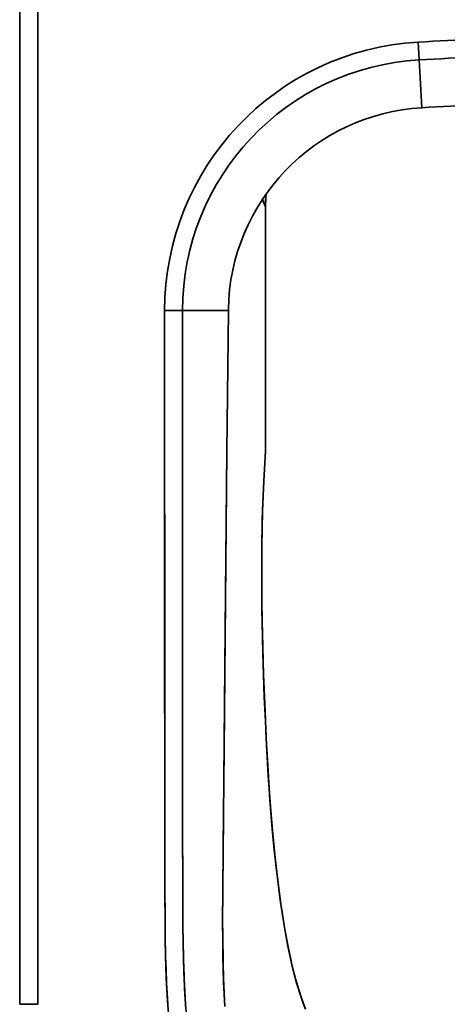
# Model space of a CAD drawing. Extents: x 420 to 1829, y -6 to 1573.
# Tile 2 of 6: x 420 to 538, y 271 to 543. Entities that reach past the tile are written whole.
import ezdxf

# ---------------------------------------------------------------- set-up
doc = ezdxf.new("R2010")
doc.units = 0

msp = doc.modelspace()

# ---------------------------------------------------------------- linework, layer by layer
at = {"color": 7, "lineweight": 35}
for p, q in [((419.94, 695.5), (419.94, 270.84)), ((424.94, 270.84), (424.94, 695.5)), ((424.94, 695.5), (424.94, 270.84)), ((487.75, 490.84), (487.75, 435.35)), ((487.75, 435.35), (487.75, 490.84)), ((477.5, 462.26), (477.11, 423.35)), ((477.11, 423.35), (477.5, 462.26))]:
    msp.add_line(p, q, dxfattribs=at)
at = {"color": 7, "lineweight": 35, "ltscale": 0.123102}
msp.add_line((529.84, 536.33), (530.12, 531.42), dxfattribs=at)
msp.add_line((529.84, 536.33), (530.12, 531.42), dxfattribs=at)
at = {"color": 7, "lineweight": 35, "ltscale": 0.33052}
for p, q in [((530.12, 531.42), (530.88, 518.22)), ((530.88, 518.22), (530.12, 531.42))]:
    msp.add_line(p, q, dxfattribs=at)
at = {"color": 7, "lineweight": 35, "ltscale": 0.1231}
msp.add_line((459.91, 462.25), (464.84, 462.25), dxfattribs=at)
msp.add_line((459.91, 462.25), (464.84, 462.25), dxfattribs=at)
at = {"color": 7, "lineweight": 35, "ltscale": 0.316478}
for p, q in [((477.5, 462.26), (464.84, 462.25)), ((464.84, 462.25), (477.5, 462.26))]:
    msp.add_line(p, q, dxfattribs=at)
at = {"color": 7, "lineweight": 35, "ltscale": 0.007543}
for p, q in [((477.5, 462.56), (477.5, 462.26)), ((477.5, 462.26), (477.5, 462.56))]:
    msp.add_line(p, q, dxfattribs=at)
at = {"color": 7, "lineweight": 35, "ltscale": 0.289656}
for p, q in [((487.75, 435.35), (487.75, 423.76)), ((487.75, 423.76), (487.75, 435.35))]:
    msp.add_line(p, q, dxfattribs=at)
at = {"color": 7, "lineweight": 35, "ltscale": 0.000627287}
msp.add_line((460.18, 284.31), (460.19, 284.28), dxfattribs=at)
at = {"color": 7, "lineweight": 35, "ltscale": 0.000625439}
msp.add_line((460.19, 284.28), (460.18, 284.31), dxfattribs=at)
at = {"color": 7, "lineweight": 35, "ltscale": 0.124995}
msp.add_line((424.94, 270.84), (419.94, 270.84), dxfattribs=at)
at = {"color": 7, "lineweight": 35}
for points in [[(460.76, 270.82), (460.44, 276.76), (460.3, 280.43), (460.19, 284.1), (460.09, 288.83), (460.04, 293.26), (459.98, 301.99), (459.94, 323.87), (459.92, 378.19), (459.91, 462.25)], [(459.91, 462.25), (459.93, 350.29), (459.94, 321.68), (459.97, 304.22), (460.04, 293.28), (460.09, 289.37), (460.19, 284.26), (460.38, 278.01), (460.7, 271.76), (460.95, 268.29)], [(465.8, 269.35), (465.59, 272.52), (465.4, 276.1), (465.25, 279.69), (465.12, 283.84), (465.03, 288), (464.97, 292.58), (464.9, 301.71), (464.86, 320.89), (464.85, 355.22), (464.84, 462.25)], [(464.84, 462.25), (464.85, 343.98), (464.86, 322.21), (464.9, 301.69), (464.97, 292.46), (465.04, 287.84), (465.14, 283.22), (465.29, 278.61), (465.44, 275.23), (465.7, 270.84), (466.04, 266.45)], [(477.11, 423.35), (476.3, 341.11), (476.05, 314.41), (475.95, 301.69), (475.92, 293.79), (475.93, 289.81), (476.02, 282.26), (476.13, 278.05), (476.3, 273.87), (476.5, 270.25)], [(476.5, 270.25), (476.31, 273.64), (476.17, 277.02), (476.06, 280.62), (475.99, 284.22), (475.94, 288.76), (475.92, 293.38), (475.96, 302.6), (476.12, 322.54), (476.62, 374.27), (477.11, 423.35)], [(498.68, 269.76), (498.1, 271.23), (497.53, 272.84), (496.99, 274.48), (496.35, 276.63), (495.76, 278.81), (495.21, 281), (494.7, 283.21), (493.79, 287.62), (492.99, 292.01), (492.29, 296.34), (491.91, 298.96), (491.2, 304.19), (490.58, 309.43), (490.08, 314.1), (489.63, 318.79), (489.08, 325.39), (488.49, 334.01), (488.01, 342.41), (487.69, 348.95), (487.41, 355.55), (487.01, 367.87), (486.82, 376.23), (486.73, 382.22), (486.69, 388.19), (486.73, 397.22), (486.81, 402.07), (486.93, 406.92), (487.08, 411.1), (487.26, 415.26), (487.74, 423.44)], [(487.74, 423.44), (487.26, 415.27), (486.93, 407.1), (486.85, 404.4), (486.71, 396.42), (486.69, 388.45), (486.76, 379.49), (486.88, 373.2), (487.2, 361.7), (487.6, 351.72), (487.95, 344.2), (488.44, 335.13), (488.94, 327.26), (489.49, 320.27), (490.14, 313.41), (490.64, 308.82), (491.19, 304.26), (492.07, 297.85), (492.98, 292.03), (493.92, 286.91), (494.46, 284.32), (495.04, 281.72), (495.65, 279.23), (496.31, 276.77), (496.81, 275.06), (497.73, 272.26), (498.23, 270.88), (498.77, 269.51)]]:
    msp.add_lwpolyline(points, dxfattribs=at)
for centre, radius, start, end in [((596.8, -623.31), 1161.57, 90.11338, 93.30486), ((596.8, -623.31), 1161.57, 90.11338, 93.30487), ((534.11, 462.26), 74.2, 93.3031, 180.0046), ((534.11, 462.26), 74.2, 93.3031, 180.0046), ((596.8, -623.31), 1156.65, 90.11386, 93.30488), ((596.8, -623.31), 1156.65, 90.11386, 93.30488), ((534.11, 462.26), 69.27, 93.303, 180.0046), ((534.11, 462.26), 69.27, 93.3031, 180.0046), ((596.8, -634.79), 1154.89, 90.11405, 93.27206), ((534.11, 461.69), 56.62, 93.2719, 179.1256), ((596.73, 537.81), 118.67, 202.2329, 203.3171), ((596.75, 537.82), 118.69, 202.2328, 203.3171), ((533.49, 490.85), 45.75, 175.5811, 180.0211), ((534.31, 490.85), 46.56, 175.6608, 180.0175), ((482.58, 423.76), 5.16, 356.4042, 0.0353), ((482.58, 423.76), 5.16, 356.3732, 0.0038), ((482.58, 423.76), 5.16, 356.4183, 0.0494), ((482.58, 423.76), 5.16, 356.3707, 0.0014)]:
    msp.add_arc(centre, radius, start, end, dxfattribs=at)

doc.saveas('drawing.dxf')
